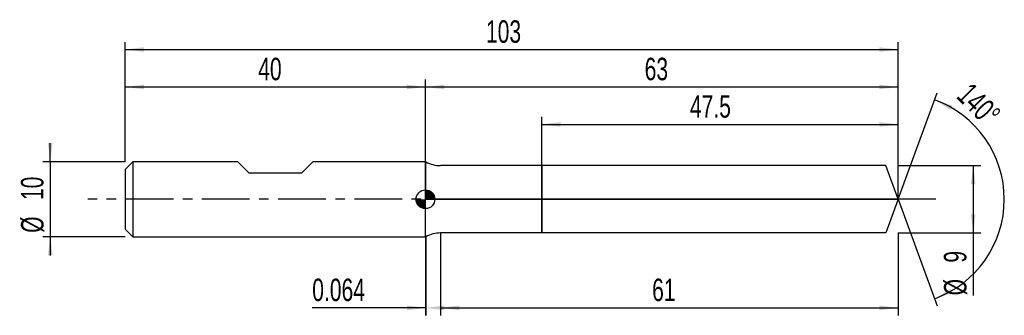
# Model space of a CAD drawing. Extents: x -14 to 117, y -16 to 24.
import ezdxf
from ezdxf.enums import TextEntityAlignment as Align

# ---------------------------------------------------------------- set-up
doc = ezdxf.new("R2010")
doc.units = 0
doc.linetypes.add('CENTER', pattern=[10.16, 6.35, -1.27, 1.27, -1.27])
doc.layers.get('0').update_dxf_attribs({"linetype": 'CONTINUOUS'})
for name, color, linetype in [('1', 4, 'CONTINUOUS'), ('2', 7, 'CONTINUOUS'), ('4', 2, 'CENTER'), ('CUT', 1, 'CONTINUOUS'), ('NOCUT', 7, 'CONTINUOUS'), ('SK1', 4, 'CONTINUOUS'), ('SK2', 7, 'CONTINUOUS'), ('SK4', 2, 'CENTER')]:
    doc.layers.add(name, color=color, linetype=linetype)
doc.dimstyles.new('SLDDIMSTYLE0', dxfattribs={"dimtxt": 3, "dimasz": 2.5, "dimexe": 0, "dimexo": 0.0625, "dimgap": 0.75, "dimtad": 1, "dimrnd": 1e-09, "dimzin": 12, "dimsah": 1, "dimcen": 0.09, "dimazin": 3, "dimtfac": 1, "dimtofl": 0, "dimtmove": 0, "dimatfit": 3})
doc.dimstyles.new('SLDDIMSTYLE1', dxfattribs={"dimtxt": 3, "dimasz": 2.5, "dimexe": 0, "dimexo": 0.0625, "dimgap": 0.75, "dimtad": 1, "dimrnd": 1e-09, "dimsah": 1, "dimcen": 0.09, "dimazin": 3, "dimtfac": 1, "dimtofl": 0, "dimtmove": 0, "dimatfit": 3})
doc.dimstyles.new('SLDDIMSTYLE2', dxfattribs={"dimtxt": 3, "dimasz": 2.5, "dimexe": 0, "dimexo": 0.0625, "dimgap": 0.75, "dimtad": 1, "dimzin": 12, "dimsah": 1, "dimcen": 0.09, "dimazin": 3, "dimtfac": 1, "dimtofl": 0, "dimtmove": 0, "dimatfit": 3})
doc.dimstyles.new('SLDDIMSTYLE3', dxfattribs={"dimtxt": 3, "dimasz": 2.5, "dimexe": 0, "dimexo": 0.0625, "dimgap": 0.75, "dimtad": 1, "dimrnd": 1e-09, "dimzin": 12, "dimsah": 1, "dimcen": 0.09, "dimazin": 3, "dimtfac": 1, "dimtmove": 0, "dimatfit": 3})

# ---------------------------------------------------------------- blocks, each defined once
blk = doc.blocks.new('_D')
at = {"layer": '2'}
for p, q in [((42, -4.5), (42, -15.5)), ((103, -4.5), (103, -15.5)), ((42, -14.5), (103, -14.5))]:
    blk.add_line(p, q, dxfattribs=at)
for points in [[(42, -14.5), (44.5, -14.81), (44.5, -14.19)], [(103, -14.5), (100.5, -14.19), (100.5, -14.81)]]:
    blk.add_solid(points, dxfattribs=at)
at = {"layer": '2', "width": 0.7}
blk.add_text('61', height=3, dxfattribs=at).set_placement((70.21, -14.5), align=Align.BOTTOM_LEFT)
blk = doc.blocks.new('_D_1')
at = {"layer": '2'}
for p, q in [((103, 4.5), (114, 4.5)), ((113, 4.5), (113, -4.5)), ((103, -4.5), (114, -4.5)), ((113, -4.5), (113, -12.83))]:
    blk.add_line(p, q, dxfattribs=at)
for points in [[(113, 4.5), (112.69, 2), (113.31, 2)], [(113, -4.5), (113.31, -2), (112.69, -2)]]:
    blk.add_solid(points, dxfattribs=at)
at = {"layer": '2', "width": 0.7}
for s, p in [('9', (112.99, -8.46)), ('%%c', (113, -12.83))]:
    blk.add_text(s, height=3, rotation=90, dxfattribs=at).set_placement(p, align=Align.BOTTOM_LEFT)
blk = doc.blocks.new('_D_2')
at = {"layer": '2'}
for p, q in [((40, -5), (40, -15.5)), ((40.06, -5), (40.06, -15.5)), ((40, -14.5), (24.91, -14.5)), ((40.06, -14.5), (40, -14.5))]:
    blk.add_line(p, q, dxfattribs=at)
for points in [[(40.06, -14.5), (37.56, -14.19), (37.56, -14.81)], [(40, -14.5), (42.5, -14.81), (42.5, -14.19)]]:
    blk.add_solid(points, dxfattribs=at)
at = {"layer": '2', "width": 0.7}
blk.add_text('0.064', height=3, dxfattribs=at).set_placement((24.91, -14.5), align=Align.BOTTOM_LEFT)
blk = doc.blocks.new('_D_3')
at = {"layer": '2'}
for p, q in [((55.5, 4.5), (55.5, 11)), ((103, 4.5), (103, 11)), ((55.5, 10), (103, 10))]:
    blk.add_line(p, q, dxfattribs=at)
for points in [[(55.5, 10), (58, 9.69), (58, 10.31)], [(103, 10), (100.5, 10.31), (100.5, 9.69)]]:
    blk.add_solid(points, dxfattribs=at)
at = {"layer": '2', "width": 0.7}
blk.add_text('47.5', height=3, dxfattribs=at).set_placement((75.24, 10), align=Align.BOTTOM_LEFT)
blk = doc.blocks.new('_D_4')
at = {"layer": '2'}
for q in [(108.18, 14.23), (108.18, -14.23)]:
    blk.add_line((103, 0), q, dxfattribs=at)
blk.add_arc((103, 0), 14.14, 289.9903, 70.0097, dxfattribs=at)
for points in [[(107.83, 13.29), (109.97, 11.95), (110.23, 12.51)], [(107.83, -13.29), (110.23, -12.51), (109.97, -11.95)]]:
    blk.add_solid(points, dxfattribs=at)
at = {"layer": '2', "width": 0.7}
blk.add_text('140°', height=3, rotation=-45, dxfattribs=at).set_placement((109.99, 13.01), align=Align.BOTTOM_LEFT)
blk = doc.blocks.new('_D_5')
at = {"layer": 'SK2'}
for p, q in [((0, 5), (0, 21)), ((103, 5), (103, 21)), ((0, 20), (103, 20))]:
    blk.add_line(p, q, dxfattribs=at)
for points in [[(0, 20), (2.5, 19.69), (2.5, 20.31)], [(103, 20), (100.5, 20.31), (100.5, 19.69)]]:
    blk.add_solid(points, dxfattribs=at)
at = {"layer": 'SK2', "width": 0.7}
blk.add_text('103', height=3, dxfattribs=at).set_placement((48.06, 20), align=Align.BOTTOM_LEFT)
blk = doc.blocks.new('_D_6')
at = {"layer": 'SK2'}
for p, q in [((0, 5), (0, 16)), ((40, 5), (40, 16)), ((0, 15), (40, 15))]:
    blk.add_line(p, q, dxfattribs=at)
for points in [[(0, 15), (2.5, 14.69), (2.5, 15.31)], [(40, 15), (37.5, 15.31), (37.5, 14.69)]]:
    blk.add_solid(points, dxfattribs=at)
at = {"layer": 'SK2', "width": 0.7}
blk.add_text('40', height=3, dxfattribs=at).set_placement((17.71, 15), align=Align.BOTTOM_LEFT)
blk = doc.blocks.new('_D_7')
at = {"layer": 'SK2'}
for p, q in [((40, 0), (40, 16)), ((103, 0), (103, 16)), ((40, 15), (103, 15))]:
    blk.add_line(p, q, dxfattribs=at)
for points in [[(40, 15), (42.5, 14.69), (42.5, 15.31)], [(103, 15), (100.5, 15.31), (100.5, 14.69)]]:
    blk.add_solid(points, dxfattribs=at)
at = {"layer": 'SK2', "width": 0.7}
blk.add_text('63', height=3, dxfattribs=at).set_placement((69.21, 15), align=Align.BOTTOM_LEFT)
blk = doc.blocks.new('_D_8')
at = {"layer": 'SK2'}
for p, q in [((-10, 5), (-10, 7.5)), ((0, 5), (-11, 5)), ((-10, 5), (-10, -5)), ((0, -5), (-11, -5)), ((-10, -5), (-10, -7.5))]:
    blk.add_line(p, q, dxfattribs=at)
for points in [[(-10, 5), (-9.69, 7.5), (-10.31, 7.5)], [(-10, -5), (-10.31, -7.5), (-9.69, -7.5)]]:
    blk.add_solid(points, dxfattribs=at)
at = {"layer": 'SK2', "width": 0.7}
for s, p in [('10', (-10.01, -0.1)), ('%%c', (-10, -4.48))]:
    blk.add_text(s, height=3, rotation=90, dxfattribs=at).set_placement(p, align=Align.BOTTOM_LEFT)
blk = doc.blocks.new('*U11')
at = {"color": 0, "linetype": 'CONTINUOUS'}
for points in [[(0, 0), (0, 1.25), (0.24, 0)], [(0.24, 0), (0, 1.25), (0.24, 1.23)], [(0.24, 0), (0.24, 1.23), (0.48, 0)], [(0.48, 0), (0.24, 1.23), (0.48, 1.15)], [(0.48, 0), (0.48, 1.15), (0.69, 0)], [(0.69, 0), (0.48, 1.15), (0.69, 1.04)], [(0.69, 0), (0.69, 1.04), (0.88, 0)], [(0.88, 0), (0.69, 1.04), (0.88, 0.88)], [(0.88, 0), (0.88, 0.88), (1.04, 0)], [(1.04, 0), (0.88, 0.88), (1.04, 0.69)], [(1.04, 0), (1.04, 0.69), (1.15, 0)], [(1.15, 0), (1.04, 0.69), (1.15, 0.48)], [(1.15, 0), (1.15, 0.48), (1.23, 0)], [(1.23, 0), (1.15, 0.48), (1.23, 0.24)], [(1.23, 0), (1.23, 0.24), (1.25, 0)]]:
    blk.add_solid(points, dxfattribs=at)
blk = doc.blocks.new('*U12')
at = {"color": 0, "linetype": 'CONTINUOUS'}
for points in [[(-1.23, -0.22), (-1.25, 0), (-1.23, 0)], [(-1.23, -0.22), (-1.23, 0), (-1.17, -0.43)], [(-1.17, -0.43), (-1.23, 0), (-1.17, 0)], [(-1.17, -0.43), (-1.17, 0), (-1.08, -0.62)], [(-1.08, -0.62), (-1.17, 0), (-1.08, 0)], [(-1.08, -0.62), (-1.08, 0), (-0.96, -0.8)], [(-0.96, -0.8), (-1.08, 0), (-0.96, 0)], [(-0.96, -0.8), (-0.96, 0), (-0.8, -0.96)], [(-0.8, -0.96), (-0.96, 0), (-0.8, 0)], [(-0.8, -0.96), (-0.8, 0), (-0.62, -1.08)], [(-0.62, -1.08), (-0.8, 0), (-0.62, 0)], [(-0.62, -1.08), (-0.62, 0), (-0.43, -1.17)], [(-0.43, -1.17), (-0.62, 0), (-0.43, 0)], [(-0.43, -1.17), (-0.43, 0), (-0.22, -1.23)], [(-0.22, -1.23), (-0.43, 0), (-0.22, 0)], [(-0.22, -1.23), (-0.22, 0), (0, -1.25)], [(0, -1.25), (-0.22, 0), (0, 0)]]:
    blk.add_solid(points, dxfattribs=at)
blk = doc.blocks.new('SW_DOWELSYMBOL_0')
at = {"layer": 'SK1', "color": 0}
blk.add_circle((0, 0), 1.25, dxfattribs=at)
at = {"color": 0, "linetype": 'CONTINUOUS'}
for name in ['*U12', '*U11']:
    blk.add_blockref(name, (0, 0), dxfattribs=at)

msp = doc.modelspace()

# ---------------------------------------------------------------- linework, layer by layer
at = {"layer": '1'}
for p, q in [((40.064, 5), (40, 5)), ((40, 5), (40, 0)), ((55.5, 4.5), (42, 4.5)), ((101.363, 4.5), (55.5, 4.5)), ((55.5, 4.5), (55.5, 0)), ((55.5, 0), (55.5, 4.5)), ((103, 0), (101.363, 4.5)), ((40, -5), (40, 0)), ((55.5, -4.5), (55.5, 0)), ((55.5, 0), (55.5, -4.5)), ((103, 0), (101.363, -4.5)), ((40.064, -5), (40, -5)), ((55.5, -4.5), (42, -4.5)), ((101.363, -4.5), (55.5, -4.5))]:
    msp.add_line(p, q, dxfattribs=at)
for centre, start, end in [((42, 8.5), 241.04498, 270), ((42, -8.5), 90, 118.95502)]:
    msp.add_arc(centre, 4, start, end, dxfattribs=at)
at = {"layer": '4'}
msp.add_line((103, 0), (40, 0), dxfattribs=at)
at = {"layer": 'CUT'}
for p, q in [((101.363, 4.5), (55.5, 4.5)), ((55.5, 4.5), (55.5, 0)), ((103, 0), (101.363, 4.5)), ((55.5, 0), (103, 0))]:
    msp.add_line(p, q, dxfattribs=at)
at = {"layer": 'NOCUT'}
for p, q in [((40.064, 5), (40, 5)), ((40, 5), (40, 0)), ((55.5, 4.5), (42, 4.5)), ((55.5, 0), (55.5, 4.5)), ((40, 0), (55.5, 0))]:
    msp.add_line(p, q, dxfattribs=at)
msp.add_arc((42, 8.5), 4, 241.04498, 270, dxfattribs=at)
at = {"layer": 'SK1'}
for p, q in [((1, 5), (0, 4)), ((0, 4), (0, 0)), ((15, 5), (1, 5)), ((1, 5), (1, -5)), ((16.5, 3.5), (15, 5)), ((25, 5), (23.5, 3.5)), ((40, 5), (25, 5)), ((23.5, 3.5), (16.5, 3.5)), ((0, 0), (0, -4)), ((0, -4), (1, -5)), ((1, -5), (40, -5))]:
    msp.add_line(p, q, dxfattribs=at)
msp.add_circle((40, 0), 1.25, dxfattribs=at)
at = {"layer": 'SK4'}
msp.add_line((108, 0), (-5, 0), dxfattribs=at)

# ---------------------------------------------------------------- block references
at = {"layer": 'SK1'}
msp.add_blockref('SW_DOWELSYMBOL_0', (40, 0), dxfattribs=at)

# ---------------------------------------------------------------- texts
at = {"layer": 'SK2', "width": 0.7}
msp.add_text('AP1', height=0.05, dxfattribs=at).set_placement((40, -0.018), align=Align.BOTTOM_LEFT)

# ---------------------------------------------------------------- dimensions: what is measured, and where the dimension line sits
at = {"layer": '2'}
dim = msp.add_angular_dim_2l(base=(117.142, 0), line1=((103, 0), (101.363, 4.5)), line2=((101.363, -4.5), (103, 0)), dimstyle='SLDDIMSTYLE2', dxfattribs=at)
dim.commit()
dim.dimension.update_dxf_attribs({"geometry": '_D_4', "text_midpoint": (113, 10), "dimtype": 162})
for base, p1, p2, dimstyle, picture, middle in [((103, 10), (55.5, 4.5), (103, 4.5), 'SLDDIMSTYLE0', '_D_3', (79.25, 10)), ((40, -14.5), (40.064, -5), (40, -5), 'SLDDIMSTYLE1', '_D_2', (30.064, -14.5)), ((103, -14.5), (42, -4.5), (103, -4.5), 'SLDDIMSTYLE0', '_D', (72.5, -14.5))]:
    dim = msp.add_linear_dim(base=base, p1=p1, p2=p2, dimstyle=dimstyle, dxfattribs=at)
    dim.commit()
    dim.dimension.update_dxf_attribs({"geometry": picture, "text_midpoint": middle, "dimtype": 160})
dim = msp.add_linear_dim(base=(113, -4.5), p1=(103, 4.5), p2=(103, -4.5), angle=90, text='%%c<>', dimstyle='SLDDIMSTYLE0', dxfattribs=at)
dim.commit()
dim.dimension.update_dxf_attribs({"geometry": '_D_1', "text_midpoint": (113, -9.5), "dimtype": 160})
at = {"layer": 'SK2'}
for base, p1, p2, picture, middle in [((103, 20), (0, 5), (103, 5), '_D_5', (51.5, 20)), ((40, 15), (0, 5), (40, 5), '_D_6', (20, 15)), ((103, 15), (40, 0), (103, 0), '_D_7', (71.5, 15))]:
    dim = msp.add_linear_dim(base=base, p1=p1, p2=p2, dimstyle='SLDDIMSTYLE0', dxfattribs=at)
    dim.commit()
    dim.dimension.update_dxf_attribs({"geometry": picture, "text_midpoint": middle, "dimtype": 160})
dim = msp.add_linear_dim(base=(-10, -5), p1=(0, 5), p2=(0, -5), angle=90, text='%%c<>', dimstyle='SLDDIMSTYLE3', dxfattribs=at)
dim.commit()
dim.dimension.update_dxf_attribs({"geometry": '_D_8', "text_midpoint": (-10, 0), "dimtype": 160})

doc.saveas('drawing.dxf')
